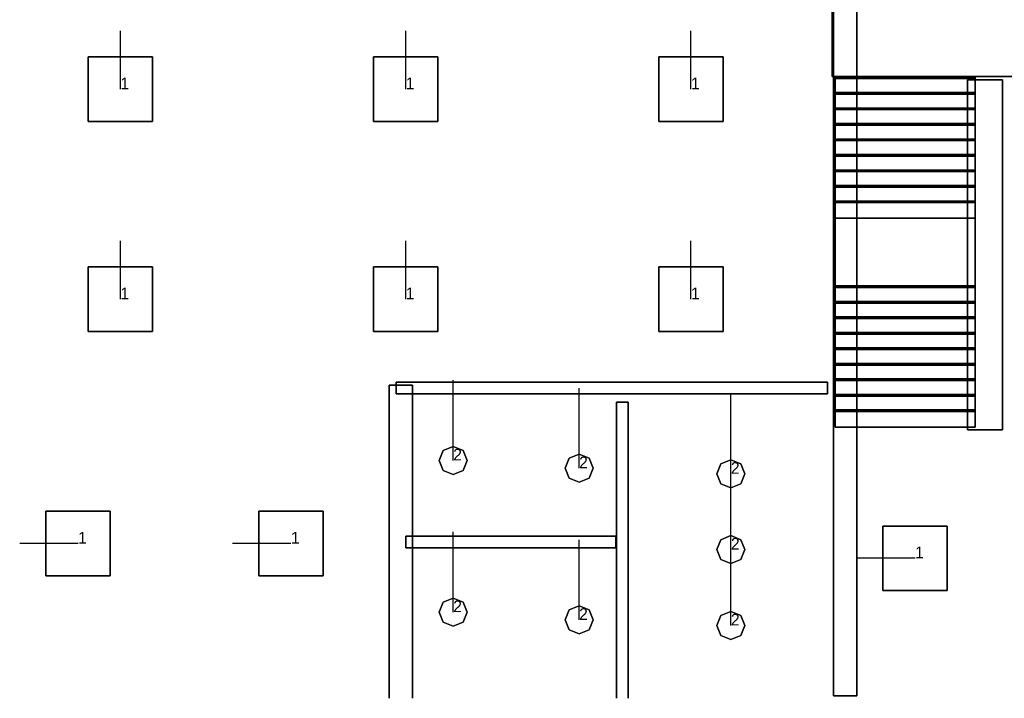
# Model space of a CAD drawing. Extents: x 84876 to 173860, y -489104 to -477603.
# Tile 1 of 10: x 85417 to 93858, y -489104 to -483288. Entities that reach past the tile are written whole.
import ezdxf

# ---------------------------------------------------------------- set-up
doc = ezdxf.new("R2010")
doc.units = 0
doc.header["$MEASUREMENT"] = 0
for name, color, linetype in [('DLXFURN', 5, 'Continuous'), ('DLXLUM', 2, 'Continuous'), ('DLXLUMEX', 2, 'Continuous')]:
    doc.layers.add(name, color=color, linetype=linetype)

# ---------------------------------------------------------------- blocks, each defined once
blk = doc.blocks.new('*U156')
at = {"color": 1}
blk.add_line((0, 0), (0, 500), dxfattribs=at)
for p, q in [((276.5, 276.5), (-276.5, 276.5)), ((-276.5, 276.5), (-276.5, -276.5)), ((-276.5, 276.5), (-276.5, -276.5)), ((-276.5, -276.5), (-276.5, 276.5)), ((-276.5, 276.5), (-276.5, 276.5)), ((276.5, 276.5), (-276.5, 276.5)), ((-276.5, 276.5), (-276.5, 276.5)), ((-276.5, 276.5), (276.5, 276.5)), ((-276.5, -276.5), (-276.5, 276.5)), ((-276.5, 276.5), (276.5, 276.5)), ((276.5, -276.5), (276.5, 276.5)), ((276.5, 276.5), (276.5, 276.5)), ((276.5, -276.5), (276.5, 276.5)), ((276.5, 276.5), (276.5, 276.5)), ((276.5, 276.5), (276.5, -276.5)), ((276.5, 276.5), (276.5, -276.5)), ((-276.5, -276.5), (276.5, -276.5)), ((-276.5, -276.5), (276.5, -276.5)), ((276.5, -276.5), (-276.5, -276.5)), ((-276.5, -276.5), (-276.5, -276.5)), ((-276.5, -276.5), (-276.5, -276.5)), ((276.5, -276.5), (-276.5, -276.5)), ((276.5, -276.5), (276.5, -276.5)), ((276.5, -276.5), (276.5, -276.5))]:
    blk.add_line(p, q)
at = {"layer": 'DLXLUMEX', "color": 7}
blk.add_text('1', height=100, dxfattribs=at).set_placement((0, 0))
blk = doc.blocks.new('*U167')
at = {"color": 1}
blk.add_line((0, 0), (0, 500), dxfattribs=at)
for p, q in [((276.5, 276.5), (-276.5, 276.5)), ((-276.5, 276.5), (-276.5, -276.5)), ((-276.5, 276.5), (-276.5, -276.5)), ((-276.5, -276.5), (-276.5, 276.5)), ((-276.5, 276.5), (-276.5, 276.5)), ((276.5, 276.5), (-276.5, 276.5)), ((-276.5, 276.5), (-276.5, 276.5)), ((-276.5, 276.5), (276.5, 276.5)), ((-276.5, -276.5), (-276.5, 276.5)), ((-276.5, 276.5), (276.5, 276.5)), ((276.5, -276.5), (276.5, 276.5)), ((276.5, 276.5), (276.5, 276.5)), ((276.5, -276.5), (276.5, 276.5)), ((276.5, 276.5), (276.5, 276.5)), ((276.5, 276.5), (276.5, -276.5)), ((276.5, 276.5), (276.5, -276.5)), ((-276.5, -276.5), (276.5, -276.5)), ((-276.5, -276.5), (276.5, -276.5)), ((276.5, -276.5), (-276.5, -276.5)), ((-276.5, -276.5), (-276.5, -276.5)), ((-276.5, -276.5), (-276.5, -276.5)), ((276.5, -276.5), (-276.5, -276.5)), ((276.5, -276.5), (276.5, -276.5)), ((276.5, -276.5), (276.5, -276.5))]:
    blk.add_line(p, q)
at = {"layer": 'DLXLUMEX', "color": 7}
blk.add_text('1', height=100, dxfattribs=at).set_placement((0, 0))
blk = doc.blocks.new('*U1')
at = {"color": 1}
blk.add_line((0, 0), (0, 500), dxfattribs=at)
for p, q in [((276.5, 276.5), (-276.5, 276.5)), ((-276.5, 276.5), (-276.5, -276.5)), ((-276.5, 276.5), (-276.5, -276.5)), ((-276.5, -276.5), (-276.5, 276.5)), ((-276.5, 276.5), (-276.5, 276.5)), ((-276.5, 276.5), (-276.5, 276.5)), ((-276.5, 276.5), (276.5, 276.5)), ((276.5, 276.5), (-276.5, 276.5)), ((-276.5, -276.5), (-276.5, 276.5)), ((-276.5, 276.5), (276.5, 276.5)), ((276.5, -276.5), (276.5, 276.5)), ((276.5, 276.5), (276.5, 276.5)), ((276.5, -276.5), (276.5, 276.5)), ((276.5, 276.5), (276.5, 276.5)), ((276.5, 276.5), (276.5, -276.5)), ((276.5, 276.5), (276.5, -276.5)), ((-276.5, -276.5), (276.5, -276.5)), ((-276.5, -276.5), (276.5, -276.5)), ((276.5, -276.5), (-276.5, -276.5)), ((-276.5, -276.5), (-276.5, -276.5)), ((-276.5, -276.5), (-276.5, -276.5)), ((276.5, -276.5), (-276.5, -276.5)), ((276.5, -276.5), (276.5, -276.5)), ((276.5, -276.5), (276.5, -276.5))]:
    blk.add_line(p, q)
at = {"layer": 'DLXLUMEX', "color": 7}
blk.add_text('1', height=100, dxfattribs=at).set_placement((0, 0))
blk = doc.blocks.new('*U12')
at = {"color": 1}
blk.add_line((0, 0), (0, 500), dxfattribs=at)
for p, q in [((276.5, 276.5), (-276.5, 276.5)), ((-276.5, 276.5), (-276.5, -276.5)), ((-276.5, 276.5), (-276.5, -276.5)), ((-276.5, -276.5), (-276.5, 276.5)), ((-276.5, 276.5), (-276.5, 276.5)), ((-276.5, 276.5), (-276.5, 276.5)), ((-276.5, 276.5), (276.5, 276.5)), ((276.5, 276.5), (-276.5, 276.5)), ((-276.5, -276.5), (-276.5, 276.5)), ((-276.5, 276.5), (276.5, 276.5)), ((276.5, -276.5), (276.5, 276.5)), ((276.5, 276.5), (276.5, 276.5)), ((276.5, -276.5), (276.5, 276.5)), ((276.5, 276.5), (276.5, 276.5)), ((276.5, 276.5), (276.5, -276.5)), ((276.5, 276.5), (276.5, -276.5)), ((-276.5, -276.5), (276.5, -276.5)), ((-276.5, -276.5), (276.5, -276.5)), ((276.5, -276.5), (-276.5, -276.5)), ((-276.5, -276.5), (-276.5, -276.5)), ((-276.5, -276.5), (-276.5, -276.5)), ((276.5, -276.5), (-276.5, -276.5)), ((276.5, -276.5), (276.5, -276.5)), ((276.5, -276.5), (276.5, -276.5))]:
    blk.add_line(p, q)
at = {"layer": 'DLXLUMEX', "color": 7}
blk.add_text('1', height=100, dxfattribs=at).set_placement((0, 0))
blk = doc.blocks.new('*U34')
at = {"color": 1}
blk.add_line((0, 0), (0, 500), dxfattribs=at)
for p, q in [((276.5, 276.5), (-276.5, 276.5)), ((-276.5, 276.5), (-276.5, -276.5)), ((-276.5, 276.5), (-276.5, -276.5)), ((-276.5, -276.5), (-276.5, 276.5)), ((-276.5, 276.5), (-276.5, 276.5)), ((276.5, 276.5), (-276.5, 276.5)), ((-276.5, 276.5), (-276.5, 276.5)), ((-276.5, 276.5), (276.5, 276.5)), ((-276.5, -276.5), (-276.5, 276.5)), ((-276.5, 276.5), (276.5, 276.5)), ((276.5, -276.5), (276.5, 276.5)), ((276.5, 276.5), (276.5, 276.5)), ((276.5, -276.5), (276.5, 276.5)), ((276.5, 276.5), (276.5, 276.5)), ((276.5, 276.5), (276.5, -276.5)), ((276.5, 276.5), (276.5, -276.5)), ((-276.5, -276.5), (276.5, -276.5)), ((-276.5, -276.5), (276.5, -276.5)), ((276.5, -276.5), (-276.5, -276.5)), ((-276.5, -276.5), (-276.5, -276.5)), ((-276.5, -276.5), (-276.5, -276.5)), ((276.5, -276.5), (-276.5, -276.5)), ((276.5, -276.5), (276.5, -276.5)), ((276.5, -276.5), (276.5, -276.5))]:
    blk.add_line(p, q)
at = {"layer": 'DLXLUMEX', "color": 7}
blk.add_text('1', height=100, dxfattribs=at).set_placement((0, 0))
blk = doc.blocks.new('*U45')
at = {"color": 1}
blk.add_line((0, 0), (0, 500), dxfattribs=at)
for p, q in [((276.5, 276.5), (-276.5, 276.5)), ((-276.5, 276.5), (-276.5, -276.5)), ((-276.5, 276.5), (-276.5, -276.5)), ((-276.5, -276.5), (-276.5, 276.5)), ((-276.5, 276.5), (-276.5, 276.5)), ((276.5, 276.5), (-276.5, 276.5)), ((-276.5, 276.5), (-276.5, 276.5)), ((-276.5, 276.5), (276.5, 276.5)), ((-276.5, -276.5), (-276.5, 276.5)), ((-276.5, 276.5), (276.5, 276.5)), ((276.5, -276.5), (276.5, 276.5)), ((276.5, 276.5), (276.5, 276.5)), ((276.5, -276.5), (276.5, 276.5)), ((276.5, 276.5), (276.5, 276.5)), ((276.5, 276.5), (276.5, -276.5)), ((276.5, 276.5), (276.5, -276.5)), ((-276.5, -276.5), (276.5, -276.5)), ((-276.5, -276.5), (276.5, -276.5)), ((276.5, -276.5), (-276.5, -276.5)), ((-276.5, -276.5), (-276.5, -276.5)), ((-276.5, -276.5), (-276.5, -276.5)), ((276.5, -276.5), (-276.5, -276.5)), ((276.5, -276.5), (276.5, -276.5)), ((276.5, -276.5), (276.5, -276.5))]:
    blk.add_line(p, q)
at = {"layer": 'DLXLUMEX', "color": 7}
blk.add_text('1', height=100, dxfattribs=at).set_placement((0, 0))
blk = doc.blocks.new('*U67')
at = {"color": 1}
blk.add_line((0, 0), (0, 687.5), dxfattribs=at)
for p, q in [((-120.3, 0), (-85.1, 85.1)), ((-85.1, 85.1), (-120.3, 0)), ((-85.1, 85.1), (-120.3, 0)), ((-120.3, 0), (-85.1, 85.1)), ((-85.1, 85.1), (0, 120.3)), ((0, 120.3), (-85.1, 85.1)), ((0, 120.3), (-85.1, 85.1)), ((-85.1, 85.1), (0, 120.3)), ((-85.1, 85.1), (-85.1, 85.1)), ((-85.1, 85.1), (-85.1, 85.1)), ((0, 120.3), (85.1, 85.1)), ((85.1, 85.1), (0, 120.3)), ((85.1, 85.1), (0, 120.3)), ((0, 120.3), (0, 120.3)), ((0, 120.3), (85.1, 85.1)), ((0, 120.3), (0, 120.3)), ((85.1, 85.1), (120.3, 0)), ((120.3, 0), (85.1, 85.1)), ((85.1, 85.1), (85.1, 85.1)), ((120.3, 0), (85.1, 85.1)), ((85.1, 85.1), (85.1, 85.1)), ((85.1, 85.1), (120.3, 0)), ((-85.1, -85.1), (-120.3, 0)), ((-120.3, 0), (-85.1, -85.1)), ((-120.3, 0), (-120.3, 0)), ((-120.3, 0), (-85.1, -85.1)), ((-85.1, -85.1), (-120.3, 0)), ((-120.3, 0), (-120.3, 0)), ((120.3, 0), (85.1, -85.1)), ((85.1, -85.1), (120.3, 0)), ((85.1, -85.1), (120.3, 0)), ((120.3, 0), (85.1, -85.1)), ((120.3, 0), (120.3, 0)), ((120.3, 0), (120.3, 0)), ((0, -120.3), (-85.1, -85.1)), ((-85.1, -85.1), (0, -120.3)), ((-85.1, -85.1), (-85.1, -85.1)), ((-85.1, -85.1), (0, -120.3)), ((0, -120.3), (-85.1, -85.1)), ((-85.1, -85.1), (-85.1, -85.1)), ((85.1, -85.1), (0, -120.3)), ((0, -120.3), (85.1, -85.1)), ((0, -120.3), (85.1, -85.1)), ((85.1, -85.1), (0, -120.3)), ((0, -120.3), (0, -120.3)), ((0, -120.3), (0, -120.3)), ((85.1, -85.1), (85.1, -85.1)), ((85.1, -85.1), (85.1, -85.1))]:
    blk.add_line(p, q)
at = {"layer": 'DLXLUMEX', "color": 7}
blk.add_text('2', height=100, dxfattribs=at).set_placement((0, 0))
blk = doc.blocks.new('*U78')
at = {"color": 1}
blk.add_line((0, 0), (0, 687.5), dxfattribs=at)
for p, q in [((-120.3, 0), (-85.1, 85.1)), ((-85.1, 85.1), (-120.3, 0)), ((-85.1, 85.1), (-120.3, 0)), ((-120.3, 0), (-85.1, 85.1)), ((-85.1, 85.1), (0, 120.3)), ((0, 120.3), (-85.1, 85.1)), ((0, 120.3), (-85.1, 85.1)), ((-85.1, 85.1), (0, 120.3)), ((-85.1, 85.1), (-85.1, 85.1)), ((-85.1, 85.1), (-85.1, 85.1)), ((0, 120.3), (85.1, 85.1)), ((85.1, 85.1), (0, 120.3)), ((85.1, 85.1), (0, 120.3)), ((0, 120.3), (0, 120.3)), ((0, 120.3), (85.1, 85.1)), ((0, 120.3), (0, 120.3)), ((85.1, 85.1), (120.3, 0)), ((120.3, 0), (85.1, 85.1)), ((85.1, 85.1), (85.1, 85.1)), ((120.3, 0), (85.1, 85.1)), ((85.1, 85.1), (85.1, 85.1)), ((85.1, 85.1), (120.3, 0)), ((-85.1, -85.1), (-120.3, 0)), ((-120.3, 0), (-85.1, -85.1)), ((-120.3, 0), (-85.1, -85.1)), ((-85.1, -85.1), (-120.3, 0)), ((-120.3, 0), (-120.3, 0)), ((-120.3, 0), (-120.3, 0)), ((120.3, 0), (85.1, -85.1)), ((85.1, -85.1), (120.3, 0)), ((85.1, -85.1), (120.3, 0)), ((120.3, 0), (85.1, -85.1)), ((120.3, 0), (120.3, 0)), ((120.3, 0), (120.3, 0)), ((0, -120.3), (-85.1, -85.1)), ((-85.1, -85.1), (0, -120.3)), ((-85.1, -85.1), (-85.1, -85.1)), ((-85.1, -85.1), (0, -120.3)), ((0, -120.3), (-85.1, -85.1)), ((-85.1, -85.1), (-85.1, -85.1)), ((85.1, -85.1), (0, -120.3)), ((0, -120.3), (85.1, -85.1)), ((0, -120.3), (85.1, -85.1)), ((85.1, -85.1), (0, -120.3)), ((0, -120.3), (0, -120.3)), ((0, -120.3), (0, -120.3)), ((85.1, -85.1), (85.1, -85.1)), ((85.1, -85.1), (85.1, -85.1))]:
    blk.add_line(p, q)
at = {"layer": 'DLXLUMEX', "color": 7}
blk.add_text('2', height=100, dxfattribs=at).set_placement((0, 0))
blk = doc.blocks.new('*U89')
at = {"color": 1}
blk.add_line((0, 0), (0, 687.5), dxfattribs=at)
for p, q in [((-120.3, 0), (-85.1, 85.1)), ((-85.1, 85.1), (-120.3, 0)), ((-85.1, 85.1), (-120.3, 0)), ((-120.3, 0), (-85.1, 85.1)), ((-85.1, 85.1), (0, 120.3)), ((0, 120.3), (-85.1, 85.1)), ((0, 120.3), (-85.1, 85.1)), ((-85.1, 85.1), (0, 120.3)), ((-85.1, 85.1), (-85.1, 85.1)), ((-85.1, 85.1), (-85.1, 85.1)), ((0, 120.3), (85.1, 85.1)), ((85.1, 85.1), (0, 120.3)), ((85.1, 85.1), (0, 120.3)), ((0, 120.3), (0, 120.3)), ((0, 120.3), (85.1, 85.1)), ((0, 120.3), (0, 120.3)), ((85.1, 85.1), (120.3, 0)), ((120.3, 0), (85.1, 85.1)), ((85.1, 85.1), (85.1, 85.1)), ((120.3, 0), (85.1, 85.1)), ((85.1, 85.1), (85.1, 85.1)), ((85.1, 85.1), (120.3, 0)), ((-85.1, -85.1), (-120.3, 0)), ((-120.3, 0), (-85.1, -85.1)), ((-120.3, 0), (-120.3, 0)), ((-120.3, 0), (-85.1, -85.1)), ((-85.1, -85.1), (-120.3, 0)), ((-120.3, 0), (-120.3, 0)), ((120.3, 0), (85.1, -85.1)), ((85.1, -85.1), (120.3, 0)), ((85.1, -85.1), (120.3, 0)), ((120.3, 0), (85.1, -85.1)), ((120.3, 0), (120.3, 0)), ((120.3, 0), (120.3, 0)), ((0, -120.3), (-85.1, -85.1)), ((-85.1, -85.1), (0, -120.3)), ((-85.1, -85.1), (-85.1, -85.1)), ((-85.1, -85.1), (0, -120.3)), ((0, -120.3), (-85.1, -85.1)), ((-85.1, -85.1), (-85.1, -85.1)), ((85.1, -85.1), (0, -120.3)), ((0, -120.3), (85.1, -85.1)), ((0, -120.3), (85.1, -85.1)), ((85.1, -85.1), (0, -120.3)), ((0, -120.3), (0, -120.3)), ((0, -120.3), (0, -120.3)), ((85.1, -85.1), (85.1, -85.1)), ((85.1, -85.1), (85.1, -85.1))]:
    blk.add_line(p, q)
at = {"layer": 'DLXLUMEX', "color": 7}
blk.add_text('2', height=100, dxfattribs=at).set_placement((0, 0))
blk = doc.blocks.new('*U100')
at = {"color": 1}
blk.add_line((0, 0), (0, 687.5), dxfattribs=at)
for p, q in [((-120.3, 0), (-85.1, 85.1)), ((-85.1, 85.1), (-120.3, 0)), ((-85.1, 85.1), (-120.3, 0)), ((-120.3, 0), (-85.1, 85.1)), ((-85.1, 85.1), (0, 120.3)), ((0, 120.3), (-85.1, 85.1)), ((0, 120.3), (-85.1, 85.1)), ((-85.1, 85.1), (0, 120.3)), ((-85.1, 85.1), (-85.1, 85.1)), ((-85.1, 85.1), (-85.1, 85.1)), ((0, 120.3), (85.1, 85.1)), ((85.1, 85.1), (0, 120.3)), ((85.1, 85.1), (0, 120.3)), ((0, 120.3), (0, 120.3)), ((0, 120.3), (85.1, 85.1)), ((0, 120.3), (0, 120.3)), ((85.1, 85.1), (120.3, 0)), ((120.3, 0), (85.1, 85.1)), ((85.1, 85.1), (85.1, 85.1)), ((120.3, 0), (85.1, 85.1)), ((85.1, 85.1), (85.1, 85.1)), ((85.1, 85.1), (120.3, 0)), ((-85.1, -85.1), (-120.3, 0)), ((-120.3, 0), (-85.1, -85.1)), ((-120.3, 0), (-120.3, 0)), ((-120.3, 0), (-85.1, -85.1)), ((-85.1, -85.1), (-120.3, 0)), ((-120.3, 0), (-120.3, 0)), ((120.3, 0), (85.1, -85.1)), ((85.1, -85.1), (120.3, 0)), ((85.1, -85.1), (120.3, 0)), ((120.3, 0), (85.1, -85.1)), ((120.3, 0), (120.3, 0)), ((120.3, 0), (120.3, 0)), ((0, -120.3), (-85.1, -85.1)), ((-85.1, -85.1), (0, -120.3)), ((-85.1, -85.1), (-85.1, -85.1)), ((-85.1, -85.1), (0, -120.3)), ((0, -120.3), (-85.1, -85.1)), ((-85.1, -85.1), (-85.1, -85.1)), ((85.1, -85.1), (0, -120.3)), ((0, -120.3), (85.1, -85.1)), ((0, -120.3), (85.1, -85.1)), ((85.1, -85.1), (0, -120.3)), ((0, -120.3), (0, -120.3)), ((0, -120.3), (0, -120.3)), ((85.1, -85.1), (85.1, -85.1)), ((85.1, -85.1), (85.1, -85.1))]:
    blk.add_line(p, q)
at = {"layer": 'DLXLUMEX', "color": 7}
blk.add_text('2', height=100, dxfattribs=at).set_placement((0, 0))
blk = doc.blocks.new('*U102')
at = {"color": 1}
blk.add_line((0, 0), (0, 687.5), dxfattribs=at)
for p, q in [((-120.3, 0), (-85.1, 85.1)), ((-85.1, 85.1), (-120.3, 0)), ((-85.1, 85.1), (-120.3, 0)), ((-120.3, 0), (-85.1, 85.1)), ((-85.1, 85.1), (0, 120.3)), ((0, 120.3), (-85.1, 85.1)), ((0, 120.3), (-85.1, 85.1)), ((-85.1, 85.1), (0, 120.3)), ((-85.1, 85.1), (-85.1, 85.1)), ((-85.1, 85.1), (-85.1, 85.1)), ((0, 120.3), (85.1, 85.1)), ((85.1, 85.1), (0, 120.3)), ((85.1, 85.1), (0, 120.3)), ((0, 120.3), (0, 120.3)), ((0, 120.3), (85.1, 85.1)), ((0, 120.3), (0, 120.3)), ((85.1, 85.1), (120.3, 0)), ((120.3, 0), (85.1, 85.1)), ((85.1, 85.1), (85.1, 85.1)), ((120.3, 0), (85.1, 85.1)), ((85.1, 85.1), (85.1, 85.1)), ((85.1, 85.1), (120.3, 0)), ((-85.1, -85.1), (-120.3, 0)), ((-120.3, 0), (-85.1, -85.1)), ((-120.3, 0), (-120.3, 0)), ((-120.3, 0), (-85.1, -85.1)), ((-85.1, -85.1), (-120.3, 0)), ((-120.3, 0), (-120.3, 0)), ((120.3, 0), (85.1, -85.1)), ((85.1, -85.1), (120.3, 0)), ((85.1, -85.1), (120.3, 0)), ((120.3, 0), (85.1, -85.1)), ((120.3, 0), (120.3, 0)), ((120.3, 0), (120.3, 0)), ((0, -120.3), (-85.1, -85.1)), ((-85.1, -85.1), (0, -120.3)), ((-85.1, -85.1), (-85.1, -85.1)), ((-85.1, -85.1), (0, -120.3)), ((0, -120.3), (-85.1, -85.1)), ((-85.1, -85.1), (-85.1, -85.1)), ((85.1, -85.1), (0, -120.3)), ((0, -120.3), (85.1, -85.1)), ((0, -120.3), (85.1, -85.1)), ((85.1, -85.1), (0, -120.3)), ((0, -120.3), (0, -120.3)), ((0, -120.3), (0, -120.3)), ((85.1, -85.1), (85.1, -85.1)), ((85.1, -85.1), (85.1, -85.1))]:
    blk.add_line(p, q)
at = {"layer": 'DLXLUMEX', "color": 7}
blk.add_text('2', height=100, dxfattribs=at).set_placement((0, 0))
blk = doc.blocks.new('*U104')
for p, q in [((276.5, 276.5), (-276.5, 276.5)), ((-276.5, 276.5), (-276.5, -276.5)), ((-276.5, 276.5), (-276.5, -276.5)), ((-276.5, -276.5), (-276.5, 276.5)), ((-276.5, 276.5), (-276.5, 276.5)), ((276.5, 276.5), (-276.5, 276.5)), ((-276.5, 276.5), (-276.5, 276.5)), ((-276.5, 276.5), (276.5, 276.5)), ((-276.5, -276.5), (-276.5, 276.5)), ((-276.5, 276.5), (276.5, 276.5)), ((276.5, -276.5), (276.5, 276.5)), ((276.5, -276.5), (276.5, 276.5)), ((276.5, 276.5), (276.5, 276.5)), ((276.5, 276.5), (276.5, -276.5)), ((276.5, 276.5), (276.5, 276.5)), ((276.5, 276.5), (276.5, -276.5)), ((-276.5, -276.5), (276.5, -276.5)), ((-276.5, -276.5), (276.5, -276.5)), ((276.5, -276.5), (-276.5, -276.5)), ((-276.5, -276.5), (-276.5, -276.5)), ((-276.5, -276.5), (-276.5, -276.5)), ((276.5, -276.5), (-276.5, -276.5)), ((276.5, -276.5), (276.5, -276.5)), ((276.5, -276.5), (276.5, -276.5))]:
    blk.add_line(p, q)
at = {"color": 1}
blk.add_line((0, 0), (-500, 0), dxfattribs=at)
at = {"layer": 'DLXLUMEX', "color": 7}
blk.add_text('1', height=100, dxfattribs=at).set_placement((0, 0))
blk = doc.blocks.new('*U109')
for p, q in [((-276.5, 276.5), (-276.5, -276.5)), ((276.5, 276.5), (-276.5, 276.5)), ((-276.5, -276.5), (-276.5, 276.5)), ((-276.5, 276.5), (-276.5, 276.5)), ((-276.5, 276.5), (-276.5, -276.5)), ((276.5, 276.5), (-276.5, 276.5)), ((-276.5, 276.5), (-276.5, 276.5)), ((-276.5, 276.5), (276.5, 276.5)), ((-276.5, -276.5), (-276.5, 276.5)), ((-276.5, 276.5), (276.5, 276.5)), ((276.5, -276.5), (276.5, 276.5)), ((276.5, 276.5), (276.5, 276.5)), ((276.5, 276.5), (276.5, -276.5)), ((276.5, -276.5), (276.5, 276.5)), ((276.5, 276.5), (276.5, 276.5)), ((276.5, 276.5), (276.5, -276.5)), ((-276.5, -276.5), (276.5, -276.5)), ((-276.5, -276.5), (276.5, -276.5)), ((276.5, -276.5), (-276.5, -276.5)), ((-276.5, -276.5), (-276.5, -276.5)), ((-276.5, -276.5), (-276.5, -276.5)), ((276.5, -276.5), (-276.5, -276.5)), ((276.5, -276.5), (276.5, -276.5)), ((276.5, -276.5), (276.5, -276.5))]:
    blk.add_line(p, q)
at = {"color": 1}
blk.add_line((0, 0), (-500, 0), dxfattribs=at)
at = {"layer": 'DLXLUMEX', "color": 7}
blk.add_text('1', height=100, dxfattribs=at).set_placement((0, 0))
blk = doc.blocks.new('*U110')
for p, q in [((276.5, 276.5), (-276.5, 276.5)), ((-276.5, 276.5), (-276.5, -276.5)), ((-276.5, -276.5), (-276.5, 276.5)), ((-276.5, 276.5), (-276.5, 276.5)), ((-276.5, 276.5), (-276.5, -276.5)), ((-276.5, 276.5), (-276.5, 276.5)), ((-276.5, 276.5), (276.5, 276.5)), ((276.5, 276.5), (-276.5, 276.5)), ((-276.5, -276.5), (-276.5, 276.5)), ((-276.5, 276.5), (276.5, 276.5)), ((276.5, -276.5), (276.5, 276.5)), ((276.5, 276.5), (276.5, 276.5)), ((276.5, 276.5), (276.5, -276.5)), ((276.5, -276.5), (276.5, 276.5)), ((276.5, 276.5), (276.5, 276.5)), ((276.5, 276.5), (276.5, -276.5)), ((-276.5, -276.5), (276.5, -276.5)), ((-276.5, -276.5), (276.5, -276.5)), ((276.5, -276.5), (-276.5, -276.5)), ((-276.5, -276.5), (-276.5, -276.5)), ((-276.5, -276.5), (-276.5, -276.5)), ((276.5, -276.5), (-276.5, -276.5)), ((276.5, -276.5), (276.5, -276.5)), ((276.5, -276.5), (276.5, -276.5))]:
    blk.add_line(p, q)
at = {"color": 1}
blk.add_line((0, 0), (-500, 0), dxfattribs=at)
at = {"layer": 'DLXLUMEX', "color": 7}
blk.add_text('1', height=100, dxfattribs=at).set_placement((0, 0))
blk = doc.blocks.new('*U29')
at = {"color": 1}
blk.add_line((0, 0), (0, 687.5), dxfattribs=at)
for p, q in [((-120.3, 0), (-85.1, 85.1)), ((-85.1, 85.1), (-120.3, 0)), ((-85.1, 85.1), (-120.3, 0)), ((-120.3, 0), (-85.1, 85.1)), ((-85.1, 85.1), (0, 120.3)), ((0, 120.3), (-85.1, 85.1)), ((0, 120.3), (-85.1, 85.1)), ((-85.1, 85.1), (0, 120.3)), ((-85.1, 85.1), (-85.1, 85.1)), ((-85.1, 85.1), (-85.1, 85.1)), ((0, 120.3), (85.1, 85.1)), ((85.1, 85.1), (0, 120.3)), ((85.1, 85.1), (0, 120.3)), ((0, 120.3), (0, 120.3)), ((0, 120.3), (85.1, 85.1)), ((0, 120.3), (0, 120.3)), ((85.1, 85.1), (120.3, 0)), ((120.3, 0), (85.1, 85.1)), ((85.1, 85.1), (85.1, 85.1)), ((120.3, 0), (85.1, 85.1)), ((85.1, 85.1), (85.1, 85.1)), ((85.1, 85.1), (120.3, 0)), ((-85.1, -85.1), (-120.3, 0)), ((-120.3, 0), (-85.1, -85.1)), ((-120.3, 0), (-120.3, 0)), ((-120.3, 0), (-85.1, -85.1)), ((-85.1, -85.1), (-120.3, 0)), ((-120.3, 0), (-120.3, 0)), ((120.3, 0), (85.1, -85.1)), ((85.1, -85.1), (120.3, 0)), ((85.1, -85.1), (120.3, 0)), ((120.3, 0), (85.1, -85.1)), ((120.3, 0), (120.3, 0)), ((120.3, 0), (120.3, 0)), ((0, -120.3), (-85.1, -85.1)), ((-85.1, -85.1), (0, -120.3)), ((-85.1, -85.1), (-85.1, -85.1)), ((-85.1, -85.1), (0, -120.3)), ((0, -120.3), (-85.1, -85.1)), ((-85.1, -85.1), (-85.1, -85.1)), ((85.1, -85.1), (0, -120.3)), ((0, -120.3), (85.1, -85.1)), ((0, -120.3), (85.1, -85.1)), ((85.1, -85.1), (0, -120.3)), ((0, -120.3), (0, -120.3)), ((0, -120.3), (0, -120.3)), ((85.1, -85.1), (85.1, -85.1)), ((85.1, -85.1), (85.1, -85.1))]:
    blk.add_line(p, q)
at = {"layer": 'DLXLUMEX', "color": 7}
blk.add_text('2', height=100, dxfattribs=at).set_placement((0, 0))
blk = doc.blocks.new('*U30')
at = {"color": 1}
blk.add_line((0, 0), (0, 687.5), dxfattribs=at)
for p, q in [((-120.3, 0), (-85.1, 85.1)), ((-85.1, 85.1), (-120.3, 0)), ((-85.1, 85.1), (-120.3, 0)), ((-120.3, 0), (-85.1, 85.1)), ((-85.1, 85.1), (0, 120.3)), ((0, 120.3), (-85.1, 85.1)), ((0, 120.3), (-85.1, 85.1)), ((-85.1, 85.1), (0, 120.3)), ((-85.1, 85.1), (-85.1, 85.1)), ((-85.1, 85.1), (-85.1, 85.1)), ((0, 120.3), (85.1, 85.1)), ((85.1, 85.1), (0, 120.3)), ((85.1, 85.1), (0, 120.3)), ((0, 120.3), (0, 120.3)), ((0, 120.3), (85.1, 85.1)), ((0, 120.3), (0, 120.3)), ((85.1, 85.1), (120.3, 0)), ((120.3, 0), (85.1, 85.1)), ((85.1, 85.1), (85.1, 85.1)), ((120.3, 0), (85.1, 85.1)), ((85.1, 85.1), (85.1, 85.1)), ((85.1, 85.1), (120.3, 0)), ((-85.1, -85.1), (-120.3, 0)), ((-120.3, 0), (-85.1, -85.1)), ((-120.3, 0), (-120.3, 0)), ((-120.3, 0), (-85.1, -85.1)), ((-85.1, -85.1), (-120.3, 0)), ((-120.3, 0), (-120.3, 0)), ((120.3, 0), (85.1, -85.1)), ((85.1, -85.1), (120.3, 0)), ((85.1, -85.1), (120.3, 0)), ((120.3, 0), (85.1, -85.1)), ((120.3, 0), (120.3, 0)), ((120.3, 0), (120.3, 0)), ((0, -120.3), (-85.1, -85.1)), ((-85.1, -85.1), (0, -120.3)), ((-85.1, -85.1), (-85.1, -85.1)), ((-85.1, -85.1), (0, -120.3)), ((0, -120.3), (-85.1, -85.1)), ((-85.1, -85.1), (-85.1, -85.1)), ((85.1, -85.1), (0, -120.3)), ((0, -120.3), (85.1, -85.1)), ((0, -120.3), (85.1, -85.1)), ((85.1, -85.1), (0, -120.3)), ((0, -120.3), (0, -120.3)), ((0, -120.3), (0, -120.3)), ((85.1, -85.1), (85.1, -85.1)), ((85.1, -85.1), (85.1, -85.1))]:
    blk.add_line(p, q)
at = {"layer": 'DLXLUMEX', "color": 7}
blk.add_text('2', height=100, dxfattribs=at).set_placement((0, 0))
blk = doc.blocks.new('*U31')
for p, q in [((100, 1450), (-100, 1450)), ((-100, 1450), (-100, 1450)), ((-100, 1450), (100, 1450)), ((-100, -1233.8), (-100, 1450)), ((-100, 1450), (-100, 1450)), ((-100, 1450), (-100, -1233.8)), ((100, 1450), (100, 1450)), ((100, -1233.8), (100, 1450)), ((100, 1450), (100, 1450)), ((100, 1450), (100, -1233.8)), ((-100, -1233.8), (-100, -1233.8)), ((100, -1233.8), (100, -1233.8))]:
    blk.add_line(p, q)
blk = doc.blocks.new('*U32')
for p, q in [((-100, 3508.6), (-100, 3508.6)), ((-100, 3508.6), (-100, -3550)), ((-100, -3550), (-100, 3508.6)), ((100, 3508.7), (100, 3508.7)), ((100, 3508.7), (100, -3550)), ((100, -3550), (100, 3508.7)), ((-100, -3550), (100, -3550)), ((100, -3550), (-100, -3550)), ((-100, -3550), (-100, -3550)), ((-100, -3550), (-100, -3550)), ((100, -3550), (100, -3550)), ((100, -3550), (100, -3550))]:
    blk.add_line(p, q)
blk = doc.blocks.new('*U35')
for p, q in [((50, 900), (50, -2100)), ((50, -2100), (50, 900)), ((50, 900), (50, 900)), ((350, 900), (50, 900)), ((50, 900), (50, 900)), ((50, 900), (350, 900)), ((350, -2100), (350, 900)), ((350, 900), (350, 900)), ((350, 900), (350, -2100)), ((350, 900), (350, 900)), ((50, -2100), (50, -2100)), ((50, -2100), (350, -2100)), ((350, -2100), (50, -2100)), ((50, -2100), (50, -2100)), ((350, -2100), (350, -2100)), ((350, -2100), (350, -2100))]:
    blk.add_line(p, q)
blk = doc.blocks.new('*U59')
for p, q in [((-1850, 50), (-1850, -50)), ((-1850, -50), (-1850, 50)), ((-1850, 50), (-1850, 50)), ((1850, 50), (-1850, 50)), ((-1850, 50), (-1850, 50)), ((-1850, 50), (1850, 50)), ((1850, 50), (1850, 50)), ((1850, -50), (1850, 50)), ((1850, 50), (1850, 50)), ((1850, 50), (1850, -50)), ((-1850, -50), (1850, -50)), ((1850, -50), (-1850, -50)), ((-1850, -50), (-1850, -50)), ((-1850, -50), (-1850, -50)), ((1850, -50), (1850, -50)), ((1850, -50), (1850, -50))]:
    blk.add_line(p, q)
blk = doc.blocks.new('*U60')
for p, q in [((50, 1350), (-50, 1350)), ((-50, 1350), (-50, 1350)), ((-50, 1350), (50, 1350)), ((-50, -1188.9), (-50, 1350)), ((-50, 1350), (-50, 1350)), ((-50, 1350), (-50, -1188.9)), ((50, 1350), (50, 1350)), ((50, -1188.9), (50, 1350)), ((50, 1350), (50, 1350)), ((50, 1350), (50, -1188.9)), ((-50, -1188.9), (-50, -1188.9)), ((50, -1188.9), (50, -1188.9))]:
    blk.add_line(p, q)
blk = doc.blocks.new('*U61')
for p, q in [((-900, 50), (-900, -50)), ((-900, -50), (-900, 50)), ((-900, 50), (-900, 50)), ((-900, 50), (-900, 50)), ((-900, 50), (900, 50)), ((900, 50), (-900, 50)), ((900, 50), (900, 50)), ((900, -50), (900, 50)), ((900, 50), (900, 50)), ((900, 50), (900, -50)), ((-900, -50), (900, -50)), ((900, -50), (-900, -50)), ((-900, -50), (-900, -50)), ((-900, -50), (-900, -50)), ((900, -50), (900, -50)), ((900, -50), (900, -50))]:
    blk.add_line(p, q)
blk = doc.blocks.new('*U68')
for p, q in [((1250.1, 1118.3), (-1749.9, 1118.3)), ((-1749.9, 1118.3), (-1749.9, -602.7)), ((-1749.9, 1118.3), (1250.1, 1118.3)), ((-1749.9, -602.7), (-1749.9, 1118.3)), ((-1749.9, 1118.3), (-1749.9, -602.7)), ((-1749.9, -602.7), (-1749.9, 1118.3)), ((-1749.9, 1118.3), (-1749.9, 1118.3)), ((1250.1, 1118.3), (-1749.9, 1118.3)), ((-1749.9, 1118.3), (-1749.9, 1118.3)), ((-1749.9, 1118.3), (1250.1, 1118.3)), ((1250.1, -602.7), (1250.1, 1118.3)), ((1250.1, 1118.3), (1250.1, -602.7)), ((1250.1, -602.7), (1250.1, 1118.3)), ((1250.1, 1118.3), (1250.1, 1118.3)), ((1250.1, 1118.3), (1250.1, -602.7)), ((1250.1, 1118.3), (1250.1, 1118.3)), ((-1749.9, -602.7), (1250.1, -602.7)), ((1250.1, -602.7), (-1749.9, -602.7)), ((-1749.9, -602.7), (-1749.9, -602.7)), ((-1749.9, -602.7), (1250.1, -602.7)), ((1250.1, -602.7), (-1749.9, -602.7)), ((-1749.9, -602.7), (-1749.9, -602.7)), ((1250.1, -602.7), (1250.1, -602.7)), ((1250.1, -602.7), (1250.1, -602.7))]:
    blk.add_line(p, q)
blk = doc.blocks.new('*U70')
for p, q in [((0, 0), (0, 13.7)), ((0, 13.7), (1200, 13.7)), ((0, 13.7), (0, 13.7)), ((0, 13.7), (1200, 13.7)), ((1200, 13.7), (0, 13.7)), ((0, 13.7), (0, -132.8)), ((1200, 13.7), (0, 13.7)), ((0, -132.8), (0, 13.7)), ((0, 13.7), (0, 13.7)), ((0, 13.7), (0, 0)), ((1200, 0), (0, 0)), ((0, 0), (0, 0)), ((0, 0), (1200, 0)), ((1200, 0), (0, 0)), ((0, 0), (1200, 0)), ((0, -132.8), (0, 0)), ((0, 0), (0, -132.8)), ((0, 0), (0, 0)), ((1200, 13.7), (1200, 0)), ((1200, 13.7), (1200, 13.7)), ((1200, -132.8), (1200, 13.7)), ((1200, 13.7), (1200, -132.8)), ((1200, 0), (1200, 13.7)), ((1200, 13.7), (1200, 13.7)), ((1200, 0), (1200, 0)), ((1200, 0), (1200, -132.8)), ((1200, 0), (1200, 0)), ((1200, -132.8), (1200, 0)), ((0, -132.8), (0, -119.1)), ((0, -119.1), (1200, -119.1)), ((0, -119.1), (0, -119.1)), ((0, -119.1), (1200, -119.1)), ((1200, -119.1), (0, -119.1)), ((0, -119.1), (0, -265.6)), ((1200, -119.1), (0, -119.1)), ((0, -265.6), (0, -119.1)), ((0, -119.1), (0, -119.1)), ((0, -119.1), (0, -132.8)), ((0, -132.8), (1200, -132.8)), ((1200, -132.8), (0, -132.8)), ((1200, -132.8), (0, -132.8)), ((0, -1195.4), (0, -132.8)), ((0, -132.8), (1200, -132.8)), ((1200, -132.8), (0, -132.8)), ((0, -132.8), (0, -132.8)), ((0, -132.8), (1200, -132.8)), ((0, -132.8), (0, -132.8)), ((0, -132.8), (0, -1195.4)), ((1200, -119.1), (1200, -132.8)), ((1200, -119.1), (1200, -119.1)), ((1200, -265.6), (1200, -119.1)), ((1200, -119.1), (1200, -265.6)), ((1200, -132.8), (1200, -119.1)), ((1200, -119.1), (1200, -119.1)), ((1200, -132.8), (1200, -1195.4)), ((1200, -132.8), (1200, -132.8)), ((1200, -132.8), (1200, -132.8)), ((1200, -1195.4), (1200, -132.8)), ((0, -265.6), (0, -251.9)), ((0, -251.9), (1200, -251.9)), ((0, -251.9), (0, -251.9)), ((0, -251.9), (1200, -251.9)), ((1200, -251.9), (0, -251.9)), ((0, -251.9), (0, -398.5)), ((1200, -251.9), (0, -251.9)), ((0, -398.5), (0, -251.9)), ((0, -251.9), (0, -251.9)), ((0, -251.9), (0, -265.6)), ((1200, -251.9), (1200, -265.6)), ((1200, -251.9), (1200, -251.9)), ((1200, -398.5), (1200, -251.9)), ((1200, -265.6), (1200, -251.9)), ((1200, -251.9), (1200, -251.9)), ((1200, -251.9), (1200, -398.5)), ((0, -265.6), (1200, -265.6)), ((1200, -265.6), (0, -265.6)), ((1200, -265.6), (0, -265.6)), ((0, -265.6), (0, -265.6)), ((0, -265.6), (1200, -265.6)), ((0, -265.6), (0, -265.6)), ((1200, -265.6), (1200, -265.6)), ((1200, -265.6), (1200, -265.6)), ((0, -398.5), (0, -384.7)), ((0, -384.7), (1200, -384.7)), ((0, -384.7), (0, -384.7)), ((0, -384.7), (1200, -384.7)), ((1200, -384.7), (0, -384.7)), ((0, -384.7), (0, -531.3)), ((1200, -384.7), (0, -384.7)), ((0, -531.3), (0, -384.7)), ((0, -384.7), (0, -384.7)), ((0, -384.7), (0, -398.5)), ((0, -398.5), (1200, -398.5)), ((1200, -398.5), (0, -398.5)), ((1200, -398.5), (0, -398.5)), ((0, -398.5), (0, -398.5)), ((0, -398.5), (1200, -398.5)), ((0, -398.5), (0, -398.5)), ((1200, -384.7), (1200, -398.5)), ((1200, -384.7), (1200, -384.7)), ((1200, -531.3), (1200, -384.7)), ((1200, -384.7), (1200, -531.3)), ((1200, -398.5), (1200, -384.7)), ((1200, -384.7), (1200, -384.7)), ((1200, -398.5), (1200, -398.5)), ((1200, -398.5), (1200, -398.5)), ((0, -531.3), (0, -517.6)), ((0, -517.6), (1200, -517.6)), ((0, -517.6), (0, -517.6)), ((0, -517.6), (1200, -517.6)), ((1200, -517.6), (0, -517.6)), ((0, -517.6), (0, -664.1)), ((1200, -517.6), (0, -517.6)), ((0, -664.1), (0, -517.6)), ((0, -517.6), (0, -531.3)), ((0, -517.6), (0, -517.6)), ((0, -531.3), (1200, -531.3)), ((1200, -531.3), (0, -531.3)), ((1200, -531.3), (0, -531.3)), ((0, -531.3), (0, -531.3)), ((0, -531.3), (1200, -531.3)), ((0, -531.3), (0, -531.3)), ((1200, -517.6), (1200, -531.3)), ((1200, -517.6), (1200, -517.6)), ((1200, -664.1), (1200, -517.6)), ((1200, -517.6), (1200, -517.6)), ((1200, -531.3), (1200, -517.6)), ((1200, -517.6), (1200, -664.1)), ((1200, -531.3), (1200, -531.3)), ((1200, -531.3), (1200, -531.3)), ((0, -664.1), (0, -650.4)), ((0, -650.4), (1200, -650.4)), ((0, -650.4), (0, -650.4)), ((0, -650.4), (1200, -650.4)), ((1200, -650.4), (0, -650.4)), ((0, -650.4), (0, -796.9)), ((1200, -650.4), (0, -650.4)), ((0, -796.9), (0, -650.4)), ((0, -650.4), (0, -664.1)), ((0, -650.4), (0, -650.4)), ((0, -664.1), (1200, -664.1)), ((1200, -664.1), (0, -664.1)), ((1200, -664.1), (0, -664.1)), ((0, -664.1), (0, -664.1)), ((0, -664.1), (1200, -664.1)), ((0, -664.1), (0, -664.1)), ((1200, -650.4), (1200, -664.1)), ((1200, -650.4), (1200, -650.4)), ((1200, -796.9), (1200, -650.4)), ((1200, -650.4), (1200, -796.9)), ((1200, -664.1), (1200, -650.4)), ((1200, -650.4), (1200, -650.4)), ((1200, -664.1), (1200, -664.1)), ((1200, -664.1), (1200, -664.1)), ((0, -796.9), (0, -783.2)), ((0, -783.2), (1200, -783.2)), ((0, -783.2), (0, -783.2)), ((0, -783.2), (1200, -783.2)), ((1200, -783.2), (0, -783.2)), ((0, -783.2), (0, -929.8)), ((1200, -783.2), (0, -783.2)), ((0, -929.8), (0, -783.2)), ((0, -783.2), (0, -783.2)), ((0, -783.2), (0, -796.9)), ((0, -796.9), (1200, -796.9)), ((1200, -796.9), (0, -796.9)), ((1200, -796.9), (0, -796.9)), ((0, -796.9), (0, -796.9)), ((0, -796.9), (1200, -796.9)), ((0, -796.9), (0, -796.9)), ((1200, -783.2), (1200, -796.9)), ((1200, -783.2), (1200, -783.2)), ((1200, -929.8), (1200, -783.2)), ((1200, -796.9), (1200, -783.2)), ((1200, -783.2), (1200, -783.2)), ((1200, -783.2), (1200, -929.8)), ((1200, -796.9), (1200, -796.9)), ((1200, -796.9), (1200, -796.9)), ((0, -929.8), (0, -916)), ((0, -916), (1200, -916)), ((0, -916), (0, -916)), ((0, -916), (1200, -916)), ((1200, -916), (0, -916)), ((0, -916), (0, -1062.6)), ((1200, -916), (0, -916)), ((0, -1062.6), (0, -916)), ((0, -916), (0, -916)), ((0, -916), (0, -929.8)), ((1200, -916), (1200, -929.8)), ((1200, -916), (1200, -916)), ((1200, -1062.6), (1200, -916)), ((1200, -916), (1200, -916)), ((1200, -929.8), (1200, -916)), ((1200, -916), (1200, -1062.6)), ((0, -929.8), (1200, -929.8)), ((1200, -929.8), (0, -929.8)), ((1200, -929.8), (0, -929.8)), ((0, -929.8), (0, -929.8)), ((0, -929.8), (1200, -929.8)), ((0, -929.8), (0, -929.8)), ((1200, -929.8), (1200, -929.8)), ((1200, -929.8), (1200, -929.8)), ((0, -1062.6), (0, -1048.9)), ((0, -1048.9), (1200, -1048.9)), ((0, -1048.9), (0, -1048.9)), ((0, -1048.9), (1200, -1048.9)), ((1200, -1048.9), (0, -1048.9)), ((1200, -1048.9), (0, -1048.9)), ((0, -1048.9), (0, -1790.8)), ((0, -1790.8), (0, -1048.9)), ((0, -1048.9), (0, -1048.9)), ((0, -1048.9), (0, -1062.6)), ((0, -1062.6), (1200, -1062.6)), ((1200, -1062.6), (0, -1062.6)), ((1200, -1062.6), (0, -1062.6)), ((0, -1062.6), (0, -1062.6)), ((0, -1062.6), (1200, -1062.6)), ((0, -1062.6), (0, -1062.6)), ((1200, -1048.9), (1200, -1062.6)), ((1200, -1048.9), (1200, -1048.9)), ((1200, -1062.6), (1200, -1048.9)), ((1200, -1048.9), (1200, -1048.9)), ((1200, -1048.9), (1200, -1790.8)), ((1200, -1790.8), (1200, -1048.9)), ((1200, -1062.6), (1200, -1062.6)), ((1200, -1062.6), (1200, -1062.6)), ((1200, -1195.4), (0, -1195.4)), ((0, -1790.8), (0, -1195.4)), ((0, -1195.4), (1200, -1195.4)), ((0, -1195.4), (0, -1790.8)), ((1200, -1790.8), (1200, -1195.4)), ((1200, -1195.4), (1200, -1790.8)), ((0, -1790.8), (0, -1777.1)), ((0, -1777.1), (1200, -1777.1)), ((0, -1777.1), (0, -1777.1)), ((0, -1777.1), (1200, -1777.1)), ((1200, -1777.1), (0, -1777.1)), ((0, -1777.1), (0, -1923.7)), ((1200, -1777.1), (0, -1777.1)), ((0, -1923.7), (0, -1777.1)), ((0, -1777.1), (0, -1777.1)), ((0, -1777.1), (0, -1790.8)), ((1200, -1790.8), (0, -1790.8)), ((0, -1790.8), (0, -1790.8)), ((0, -1790.8), (1200, -1790.8)), ((1200, -1790.8), (0, -1790.8)), ((0, -2986.3), (0, -1790.8)), ((0, -1790.8), (1200, -1790.8)), ((1200, -1790.8), (0, -1790.8)), ((0, -1790.8), (1200, -1790.8)), ((0, -1790.8), (0, -2986.3)), ((0, -1790.8), (0, -1790.8)), ((1200, -1777.1), (1200, -1790.8)), ((1200, -1777.1), (1200, -1777.1)), ((1200, -1923.7), (1200, -1777.1)), ((1200, -1777.1), (1200, -1923.7)), ((1200, -1790.8), (1200, -1777.1)), ((1200, -1777.1), (1200, -1777.1)), ((1200, -1790.8), (1200, -1790.8)), ((1200, -1790.8), (1200, -2986.3)), ((1200, -1790.8), (1200, -1790.8)), ((1200, -2986.3), (1200, -1790.8)), ((0, -1923.7), (0, -1909.9)), ((0, -1909.9), (1200, -1909.9)), ((0, -1909.9), (0, -1909.9)), ((0, -1909.9), (1200, -1909.9)), ((1200, -1909.9), (0, -1909.9)), ((0, -1909.9), (0, -2056.5)), ((1200, -1909.9), (0, -1909.9)), ((0, -2056.5), (0, -1909.9)), ((0, -1909.9), (0, -1909.9)), ((0, -1909.9), (0, -1923.7)), ((0, -1923.7), (1200, -1923.7)), ((1200, -1923.7), (0, -1923.7)), ((1200, -1923.7), (0, -1923.7)), ((0, -1923.7), (0, -1923.7)), ((0, -1923.7), (1200, -1923.7)), ((0, -1923.7), (0, -1923.7)), ((1200, -1909.9), (1200, -1923.7)), ((1200, -1909.9), (1200, -1909.9)), ((1200, -2056.5), (1200, -1909.9)), ((1200, -1923.7), (1200, -1909.9)), ((1200, -1909.9), (1200, -1909.9)), ((1200, -1909.9), (1200, -2056.5)), ((1200, -1923.7), (1200, -1923.7)), ((1200, -1923.7), (1200, -1923.7)), ((0, -2056.5), (0, -2042.7)), ((0, -2042.7), (1200, -2042.7)), ((0, -2042.7), (0, -2042.7)), ((0, -2042.7), (1200, -2042.7)), ((1200, -2042.7), (0, -2042.7)), ((0, -2042.7), (0, -2189.3)), ((1200, -2042.7), (0, -2042.7)), ((0, -2189.3), (0, -2042.7)), ((0, -2042.7), (0, -2042.7)), ((0, -2042.7), (0, -2056.5)), ((0, -2056.5), (1200, -2056.5)), ((1200, -2056.5), (0, -2056.5)), ((1200, -2056.5), (0, -2056.5)), ((0, -2056.5), (0, -2056.5)), ((0, -2056.5), (1200, -2056.5)), ((0, -2056.5), (0, -2056.5)), ((1200, -2042.7), (1200, -2056.5)), ((1200, -2042.7), (1200, -2042.7)), ((1200, -2189.3), (1200, -2042.7)), ((1200, -2042.7), (1200, -2189.3)), ((1200, -2056.5), (1200, -2042.7)), ((1200, -2042.7), (1200, -2042.7)), ((1200, -2056.5), (1200, -2056.5)), ((1200, -2056.5), (1200, -2056.5)), ((0, -2189.3), (0, -2175.6)), ((0, -2175.6), (1200, -2175.6)), ((0, -2175.6), (0, -2175.6)), ((0, -2175.6), (1200, -2175.6)), ((1200, -2175.6), (0, -2175.6)), ((0, -2175.6), (0, -2322.1)), ((1200, -2175.6), (0, -2175.6)), ((0, -2322.1), (0, -2175.6)), ((0, -2175.6), (0, -2189.3)), ((0, -2175.6), (0, -2175.6)), ((0, -2189.3), (1200, -2189.3)), ((1200, -2189.3), (0, -2189.3)), ((1200, -2189.3), (0, -2189.3)), ((0, -2189.3), (0, -2189.3)), ((0, -2189.3), (1200, -2189.3)), ((0, -2189.3), (0, -2189.3)), ((1200, -2175.6), (1200, -2189.3)), ((1200, -2175.6), (1200, -2175.6)), ((1200, -2322.1), (1200, -2175.6)), ((1200, -2175.6), (1200, -2175.6)), ((1200, -2189.3), (1200, -2175.6)), ((1200, -2175.6), (1200, -2322.1)), ((1200, -2189.3), (1200, -2189.3)), ((1200, -2189.3), (1200, -2189.3)), ((0, -2322.1), (0, -2308.4)), ((0, -2308.4), (1200, -2308.4)), ((0, -2308.4), (0, -2308.4)), ((0, -2308.4), (1200, -2308.4)), ((1200, -2308.4), (0, -2308.4)), ((0, -2308.4), (0, -2455)), ((1200, -2308.4), (0, -2308.4)), ((0, -2455), (0, -2308.4)), ((0, -2308.4), (0, -2308.4)), ((0, -2308.4), (0, -2322.1)), ((0, -2322.1), (1200, -2322.1)), ((1200, -2322.1), (0, -2322.1)), ((1200, -2322.1), (0, -2322.1)), ((0, -2322.1), (0, -2322.1)), ((0, -2322.1), (1200, -2322.1)), ((0, -2322.1), (0, -2322.1)), ((1200, -2308.4), (1200, -2322.1)), ((1200, -2308.4), (1200, -2308.4)), ((1200, -2455), (1200, -2308.4)), ((1200, -2308.4), (1200, -2455)), ((1200, -2322.1), (1200, -2308.4)), ((1200, -2308.4), (1200, -2308.4)), ((1200, -2322.1), (1200, -2322.1)), ((1200, -2322.1), (1200, -2322.1)), ((0, -2455), (0, -2441.2)), ((0, -2441.2), (1200, -2441.2)), ((0, -2441.2), (0, -2441.2)), ((0, -2441.2), (1200, -2441.2)), ((1200, -2441.2), (0, -2441.2)), ((0, -2441.2), (0, -2587.8)), ((1200, -2441.2), (0, -2441.2)), ((0, -2587.8), (0, -2441.2)), ((0, -2441.2), (0, -2441.2)), ((0, -2441.2), (0, -2455)), ((1200, -2441.2), (1200, -2455)), ((1200, -2441.2), (1200, -2441.2)), ((1200, -2587.8), (1200, -2441.2)), ((1200, -2455), (1200, -2441.2)), ((1200, -2441.2), (1200, -2441.2)), ((1200, -2441.2), (1200, -2587.8)), ((0, -2455), (1200, -2455)), ((1200, -2455), (0, -2455)), ((1200, -2455), (0, -2455)), ((0, -2455), (0, -2455)), ((0, -2455), (1200, -2455)), ((0, -2455), (0, -2455)), ((1200, -2455), (1200, -2455)), ((1200, -2455), (1200, -2455)), ((0, -2587.8), (0, -2574)), ((0, -2574), (1200, -2574)), ((0, -2574), (0, -2574)), ((0, -2574), (1200, -2574)), ((1200, -2574), (0, -2574)), ((1200, -2574), (0, -2574)), ((0, -2574), (0, -2720.6)), ((0, -2720.6), (0, -2574)), ((0, -2574), (0, -2574)), ((0, -2574), (0, -2587.8)), ((0, -2587.8), (1200, -2587.8)), ((1200, -2587.8), (0, -2587.8)), ((1200, -2587.8), (0, -2587.8)), ((0, -2587.8), (0, -2587.8)), ((0, -2587.8), (1200, -2587.8)), ((0, -2587.8), (0, -2587.8)), ((1200, -2574), (1200, -2587.8)), ((1200, -2574), (1200, -2574)), ((1200, -2720.6), (1200, -2574)), ((1200, -2574), (1200, -2574)), ((1200, -2587.8), (1200, -2574)), ((1200, -2574), (1200, -2720.6)), ((1200, -2587.8), (1200, -2587.8)), ((1200, -2587.8), (1200, -2587.8)), ((0, -2720.6), (0, -2706.9)), ((0, -2706.9), (1200, -2706.9)), ((0, -2706.9), (0, -2706.9)), ((0, -2706.9), (1200, -2706.9)), ((1200, -2706.9), (0, -2706.9)), ((0, -2706.9), (0, -2853.4)), ((1200, -2706.9), (0, -2706.9)), ((0, -2853.4), (0, -2706.9)), ((0, -2706.9), (0, -2720.6)), ((0, -2706.9), (0, -2706.9)), ((0, -2720.6), (1200, -2720.6)), ((1200, -2720.6), (0, -2720.6)), ((1200, -2720.6), (0, -2720.6)), ((0, -2720.6), (0, -2720.6)), ((0, -2720.6), (1200, -2720.6)), ((0, -2720.6), (0, -2720.6)), ((1200, -2706.9), (1200, -2720.6)), ((1200, -2706.9), (1200, -2706.9)), ((1200, -2853.4), (1200, -2706.9)), ((1200, -2706.9), (1200, -2706.9)), ((1200, -2720.6), (1200, -2706.9)), ((1200, -2706.9), (1200, -2853.4)), ((1200, -2720.6), (1200, -2720.6)), ((1200, -2720.6), (1200, -2720.6)), ((0, -2853.4), (0, -2839.7)), ((0, -2839.7), (1200, -2839.7)), ((0, -2839.7), (0, -2839.7)), ((0, -2839.7), (1200, -2839.7)), ((1200, -2839.7), (0, -2839.7)), ((0, -2986.3), (0, -2839.7)), ((0, -2839.7), (0, -2839.7)), ((0, -2839.7), (0, -2853.4)), ((0, -2853.4), (1200, -2853.4)), ((1200, -2853.4), (0, -2853.4)), ((1200, -2853.4), (0, -2853.4)), ((0, -2853.4), (0, -2853.4)), ((0, -2853.4), (1200, -2853.4)), ((0, -2853.4), (0, -2853.4)), ((1200, -2839.7), (1200, -2853.4)), ((1200, -2839.7), (1200, -2839.7)), ((1200, -2839.7), (1200, -2986.3)), ((1200, -2853.4), (1200, -2839.7)), ((1200, -2839.7), (1200, -2839.7)), ((1200, -2853.4), (1200, -2853.4)), ((1200, -2853.4), (1200, -2853.4)), ((1200, -2986.3), (0, -2986.3)), ((0, -2986.3), (0, -2986.3)), ((0, -2986.3), (1200, -2986.3)), ((1200, -2986.3), (0, -2986.3)), ((0, -2986.3), (0, -2986.3)), ((1200, -2986.3), (1200, -2986.3)), ((1200, -2986.3), (1200, -2986.3))]:
    blk.add_line(p, q)

msp = doc.modelspace()

# ---------------------------------------------------------------- block references
at = {"layer": 'DLXFURN'}
for name, p in [('*U32', (92494.1, -485532.7, -60)), ('*U68', (94131.4, -483173.3, -60)), ('*U70', (92407.8, -483792.9, -60)), ('*U35', (93492.3, -484704.1, -60)), ('*U31', (88684.6, -487870.3, -60)), ('*U59', (90493.6, -486444, -60)), ('*U60', (90584.4, -487915.2, -60)), ('*U61', (89627, -487765.6, -60))]:
    msp.add_blockref(name, p, dxfattribs=at)
at = {"layer": 'DLXLUM'}
for name, p in [('*U167', (86280.4, -483883.5, -60)), ('*U12', (88726.2, -483883.5, -60)), ('*U45', (91172, -483883.5, -60)), ('*U156', (86280.4, -485683.5, -60)), ('*U1', (88726.2, -485683.5, -60)), ('*U34', (91172, -485683.5, -60)), ('*U78', (89134, -487065.5, -60)), ('*U30', (90213.1, -487132.1, -60)), ('*U102', (91514.3, -487179.6, -60)), ('*U100', (91514.3, -487829.6, -60)), ('*U110', (85917.3, -487777.4, -60)), ('*U109', (87742.5, -487777.4, -60)), ('*U67', (89134, -488365.6, -60)), ('*U104', (93092.3, -487904.1, -60)), ('*U29', (90213.1, -488432.1, -60)), ('*U89', (91514.3, -488479.7, -60))]:
    msp.add_blockref(name, p, dxfattribs=at)

doc.saveas('drawing.dxf')
